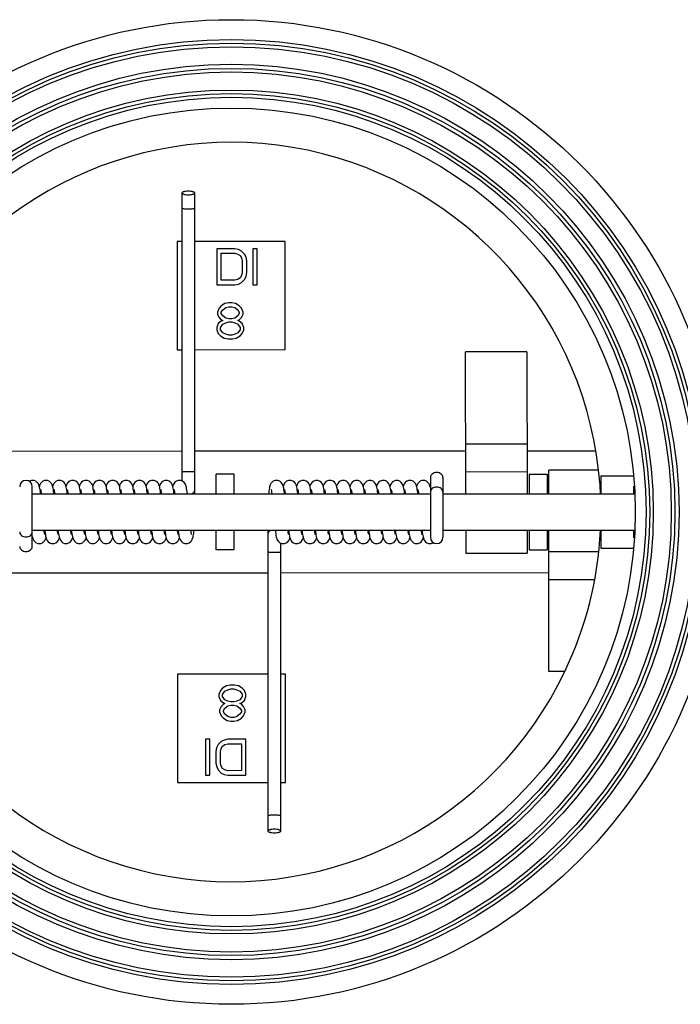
# Model space of a CAD drawing. Header units: millimetres. Extents: x -186 to 542, y -93 to 1081.
# Tile 4 of 6: x 116 to 299, y 99 to 372. Entities that reach past the tile are written whole.
import ezdxf

# ---------------------------------------------------------------- set-up
doc = ezdxf.new("R2010")
doc.units = ezdxf.units.MM
doc.header["$LTSCALE"] = 30.734
doc.layers.get('0').update_dxf_attribs({"linetype": 'CONTINUOUS'})
doc.layers.add('02___PRT_ALL_AXES', color=7, linetype='CONTINUOUS')

msp = doc.modelspace()

# ---------------------------------------------------------------- linework, layer by layer
at = {"color": 7, "linetype": 'Continuous'}
for p, q in [((160.64, 323.66), (160.64, 243.79)), ((164.14, 323.66), (164.14, 240.21)), ((159.27, 310.2), (159.29, 280.2)), ((160.64, 310.2), (159.27, 310.2)), ((189.27, 310.22), (164.14, 310.2)), ((189.29, 280.22), (189.27, 310.22)), ((170.27, 308.21), (170.28, 298.21)), ((175.27, 308.21), (170.27, 308.21)), ((171.53, 299.48), (171.52, 306.93)), ((171.52, 306.93), (175.27, 306.93)), ((176.31, 308), (175.27, 308.21)), ((175.27, 306.93), (176.1, 306.72)), ((176.1, 306.72), (176.73, 306.3)), ((177.14, 307.57), (176.31, 308)), ((176.73, 306.3), (177.15, 305.66)), ((177.98, 306.72), (177.14, 307.57)), ((178.4, 305.87), (177.98, 306.72)), ((178.61, 304.81), (178.4, 305.87)), ((180.27, 308.21), (180.28, 298.21)), ((181.52, 308.21), (180.27, 308.21)), ((181.53, 298.21), (181.52, 308.21)), ((177.15, 305.66), (177.36, 304.81)), ((177.36, 304.81), (177.36, 301.62)), ((178.61, 301.62), (178.61, 304.81)), ((177.15, 300.76), (176.73, 300.13)), ((177.36, 301.62), (177.15, 300.76)), ((177.98, 299.7), (178.4, 300.55)), ((178.4, 300.55), (178.61, 301.62)), ((170.28, 298.21), (175.28, 298.21)), ((175.28, 299.49), (171.53, 299.48)), ((176.11, 299.7), (175.28, 299.49)), ((175.28, 298.21), (176.32, 298.42)), ((176.73, 300.13), (176.11, 299.7)), ((176.32, 298.42), (177.15, 298.85)), ((177.15, 298.85), (177.98, 299.7)), ((180.28, 298.21), (181.53, 298.21)), ((171.53, 292.36), (170.91, 291.72)), ((172.57, 292.99), (171.53, 292.36)), ((173.61, 293.21), (172.57, 292.99)), ((172.78, 291.93), (173.62, 292.14)), ((174.45, 293.21), (173.61, 293.21)), ((173.62, 292.14), (174.45, 292.14)), ((175.49, 293), (174.45, 293.21)), ((174.45, 292.14), (175.28, 291.93)), ((176.53, 292.36), (175.49, 293)), ((177.16, 291.72), (176.53, 292.36)), ((170.91, 291.72), (170.49, 290.65)), ((170.49, 290.65), (170.49, 290.01)), ((170.49, 290.01), (170.91, 289.16)), ((171.53, 290.65), (171.95, 291.29)), ((171.53, 290.23), (171.53, 290.65)), ((171.95, 289.59), (171.53, 290.23)), ((171.95, 291.29), (172.78, 291.93)), ((172.78, 288.95), (171.95, 289.59)), ((175.28, 291.93), (176.12, 291.3)), ((176.12, 289.59), (175.28, 288.95)), ((176.12, 291.3), (176.53, 290.66)), ((176.53, 290.23), (176.12, 289.59)), ((176.53, 290.66), (176.53, 290.23)), ((177.57, 290.66), (177.16, 291.72)), ((177.16, 289.17), (177.58, 290.02)), ((177.58, 290.02), (177.57, 290.66)), ((170.7, 287.46), (170.29, 286.4)), ((171.53, 288.1), (170.7, 287.46)), ((170.91, 289.16), (171.53, 288.53)), ((171.33, 286.4), (171.95, 287.25)), ((171.53, 288.53), (171.95, 288.31)), ((171.95, 288.31), (171.53, 288.1)), ((171.95, 287.25), (172.79, 287.68)), ((173.62, 288.74), (172.78, 288.95)), ((172.79, 287.68), (173.62, 287.89)), ((174.45, 288.74), (173.62, 288.74)), ((173.62, 287.89), (174.45, 287.89)), ((175.28, 288.95), (174.45, 288.74)), ((174.45, 287.89), (175.29, 287.68)), ((175.29, 287.68), (176.12, 287.25)), ((176.12, 288.32), (176.53, 288.53)), ((176.53, 288.1), (176.12, 288.32)), ((176.12, 287.25), (176.74, 286.4)), ((176.53, 288.53), (177.16, 289.17)), ((177.37, 287.47), (176.53, 288.1)), ((177.79, 286.4), (177.37, 287.47)), ((170.29, 286.4), (170.29, 285.76)), ((170.29, 285.76), (170.7, 284.7)), ((170.7, 284.7), (171.33, 284.06)), ((171.33, 285.76), (171.33, 286.4)), ((171.95, 284.91), (171.33, 285.76)), ((171.33, 284.06), (172.37, 283.42)), ((172.79, 284.48), (171.95, 284.91)), ((173.62, 284.27), (172.79, 284.48)), ((174.45, 284.27), (173.62, 284.27)), ((175.29, 284.49), (174.45, 284.27)), ((176.12, 284.91), (175.29, 284.49)), ((175.71, 283.42), (176.75, 284.06)), ((176.75, 285.76), (176.12, 284.91)), ((176.74, 286.4), (176.75, 285.76)), ((176.75, 284.06), (177.37, 284.7)), ((177.37, 284.7), (177.79, 285.76)), ((177.79, 285.76), (177.79, 286.4)), ((172.37, 283.42), (173.41, 283.21)), ((173.41, 283.21), (174.66, 283.21)), ((174.66, 283.21), (175.71, 283.42)), ((159.29, 280.2), (160.64, 280.2)), ((164.14, 280.2), (189.29, 280.22)), ((239.32, 240.21), (239.29, 279.58)), ((256.29, 279.59), (256.32, 240.21)), ((239.31, 254.13), (256.31, 254.14)), ((239.32, 246.39), (256.32, 246.4)), ((262.32, 240.21), (262.32, 246.78)), ((229.51, 244.76), (229.51, 228.22)), ((233.01, 244.76), (233.01, 228.22)), ((119.14, 225.65), (119.14, 242.2)), ((218.34, 242.48), (218.31, 242.38)), ((229.43, 242.45), (229.41, 242.38)), ((229.51, 242.68), (229.43, 242.45)), ((229.51, 241.97), (229.47, 242.16)), ((119.14, 240.21), (229.51, 240.21)), ((233.01, 240.21), (286.21, 240.21)), ((119.14, 230.21), (229.51, 230.21)), ((184.51, 146.75), (184.51, 230.21)), ((233.01, 230.21), (286.21, 230.21)), ((239.33, 230.21), (239.33, 223.76)), ((256.33, 230.21), (256.33, 223.77)), ((262.36, 190.96), (262.33, 230.21)), ((119.14, 228.45), (119.18, 228.25)), ((119.14, 227.74), (119.22, 227.97)), ((119.22, 227.97), (119.24, 228.03)), ((130.31, 227.94), (130.34, 228.03)), ((188.01, 146.75), (188.01, 226.62)), ((276.23, 224.16), (262.33, 224.15)), ((275.09, 216.41), (262.34, 216.4)), ((184.51, 190.22), (159.36, 190.2)), ((159.36, 190.2), (159.38, 160.2)), ((189.36, 190.22), (188.01, 190.22)), ((189.38, 160.22), (189.36, 190.22)), ((171.28, 185.72), (170.86, 184.65)), ((171.9, 186.36), (171.28, 185.72)), ((172.95, 186.99), (171.9, 186.36)), ((172.53, 185.51), (173.36, 185.93)), ((173.99, 187.21), (172.95, 186.99)), ((173.36, 185.93), (174.2, 186.14)), ((175.24, 187.21), (173.99, 187.21)), ((174.2, 186.14), (175.03, 186.15)), ((175.03, 186.15), (175.86, 185.93)), ((176.28, 187), (175.24, 187.21)), ((175.86, 185.93), (176.7, 185.51)), ((177.32, 186.36), (176.28, 187)), ((177.95, 185.72), (177.32, 186.36)), ((178.36, 184.66), (177.95, 185.72)), ((170.86, 184.65), (170.87, 184.01)), ((170.87, 184.01), (171.28, 182.95)), ((171.28, 182.95), (172.12, 182.31)), ((171.91, 184.65), (172.53, 185.51)), ((171.91, 184.02), (171.91, 184.65)), ((172.53, 183.16), (171.91, 184.02)), ((173.37, 182.74), (172.53, 183.16)), ((176.7, 183.17), (175.87, 182.74)), ((176.7, 185.51), (177.32, 184.66)), ((177.32, 184.02), (176.7, 183.17)), ((177.12, 182.32), (177.95, 182.96)), ((177.32, 184.66), (177.32, 184.02)), ((177.95, 182.96), (178.37, 184.02)), ((178.37, 184.02), (178.36, 184.66)), ((171.49, 181.25), (171.08, 180.4)), ((171.08, 180.4), (171.08, 179.76)), ((172.12, 181.89), (171.49, 181.25)), ((172.12, 182.31), (172.53, 182.1)), ((172.53, 182.1), (172.12, 181.89)), ((172.12, 180.19), (172.53, 180.82)), ((172.12, 179.76), (172.12, 180.19)), ((172.53, 180.82), (173.37, 181.46)), ((174.2, 182.53), (173.37, 182.74)), ((173.37, 181.46), (174.2, 181.68)), ((175.03, 182.53), (174.2, 182.53)), ((174.2, 181.68), (175.03, 181.68)), ((175.87, 182.74), (175.03, 182.53)), ((175.03, 181.68), (175.87, 181.47)), ((175.87, 181.47), (176.7, 180.83)), ((176.7, 182.1), (177.12, 182.32)), ((177.12, 181.89), (176.7, 182.1)), ((176.7, 180.83), (177.12, 180.19)), ((177.74, 181.25), (177.12, 181.89)), ((177.12, 180.19), (177.12, 179.76)), ((178.16, 180.4), (177.74, 181.25)), ((178.16, 179.76), (178.16, 180.4)), ((171.08, 179.76), (171.49, 178.7)), ((171.49, 178.7), (172.12, 178.06)), ((172.54, 179.12), (172.12, 179.76)), ((172.12, 178.06), (173.16, 177.42)), ((173.37, 178.48), (172.54, 179.12)), ((174.2, 178.27), (173.37, 178.48)), ((175.04, 178.27), (174.2, 178.27)), ((175.87, 178.49), (175.04, 178.27)), ((176.7, 179.13), (175.87, 178.49)), ((176.08, 177.42), (177.12, 178.06)), ((177.12, 179.76), (176.7, 179.13)), ((177.12, 178.06), (177.74, 178.7)), ((177.74, 178.7), (178.16, 179.76)), ((173.16, 177.42), (174.2, 177.21)), ((174.2, 177.21), (175.04, 177.21)), ((175.04, 177.21), (176.08, 177.42)), ((168.37, 172.2), (167.12, 172.2)), ((167.12, 172.2), (167.13, 162.2)), ((168.38, 162.2), (168.37, 172.2)), ((172.33, 171.99), (171.5, 171.57)), ((173.37, 172.21), (172.33, 171.99)), ((178.37, 172.21), (173.37, 172.21)), ((178.38, 162.21), (178.37, 172.21)), ((170.25, 169.86), (170.04, 168.8)), ((170.67, 170.72), (170.25, 169.86)), ((171.5, 171.57), (170.67, 170.72)), ((171.29, 168.8), (171.5, 169.65)), ((171.5, 169.65), (171.92, 170.29)), ((171.92, 170.29), (172.54, 170.72)), ((172.54, 170.72), (173.38, 170.93)), ((173.38, 170.93), (177.13, 170.93)), ((177.13, 170.93), (177.13, 163.49)), ((170.04, 168.8), (170.05, 165.61)), ((171.3, 165.61), (171.29, 168.8)), ((170.05, 165.61), (170.26, 164.55)), ((170.26, 164.55), (170.67, 163.7)), ((171.5, 164.76), (171.3, 165.61)), ((171.92, 164.12), (171.5, 164.76)), ((172.55, 163.7), (171.92, 164.12)), ((167.13, 162.2), (168.38, 162.2)), ((170.67, 163.7), (171.51, 162.84)), ((171.51, 162.84), (172.34, 162.42)), ((172.34, 162.42), (173.38, 162.21)), ((173.38, 163.48), (172.55, 163.7)), ((177.13, 163.49), (173.38, 163.48)), ((173.38, 162.21), (178.38, 162.21)), ((159.38, 160.2), (184.51, 160.22)), ((188.01, 160.22), (189.38, 160.22))]:
    msp.add_line(p, q, dxfattribs=at)
for points in [[(119.24, 243.96), (118.88, 243.92), (118.38, 243.74), (118.32, 243.69)], [(121.3, 241.36), (121.23, 241.76), (121.16, 242.11), (121.08, 242.41), (120.98, 242.71), (120.81, 243.05), (120.53, 243.41), (120.13, 243.72), (119.62, 243.92), (119.24, 243.96)], [(122.94, 243.96), (122.56, 243.92), (122.06, 243.73), (121.67, 243.43), (121.39, 243.09), (121.22, 242.76), (121.11, 242.45), (121.09, 242.38)], [(125.06, 240.97), (124.99, 241.42), (124.93, 241.8), (124.85, 242.14), (124.77, 242.45), (124.66, 242.75), (124.49, 243.08), (124.21, 243.43), (123.82, 243.73), (123.33, 243.91), (122.94, 243.96)], [(126.64, 243.96), (126.26, 243.92), (125.76, 243.73), (125.36, 243.42), (125.08, 243.07), (124.91, 242.74), (124.81, 242.46), (124.79, 242.38)], [(128.71, 241.32), (128.64, 241.75), (128.56, 242.11), (128.48, 242.43), (128.37, 242.73), (128.2, 243.07), (127.93, 243.41), (127.54, 243.72), (127.04, 243.91), (126.64, 243.96)], [(130.34, 243.96), (130, 243.92), (129.5, 243.75), (129.08, 243.45), (128.79, 243.08), (128.61, 242.73), (128.5, 242.41), (128.49, 242.39)], [(132.41, 241.28), (132.35, 241.69), (132.27, 242.05), (132.2, 242.37), (132.09, 242.68), (131.92, 243.03), (131.63, 243.41), (131.21, 243.73), (130.7, 243.92), (130.34, 243.96)], [(134.04, 243.96), (133.69, 243.92), (133.19, 243.75), (132.79, 243.45), (132.49, 243.08), (132.31, 242.73), (132.19, 242.4), (132.19, 242.39)], [(136.12, 241.2), (136.05, 241.65), (135.98, 242.04), (135.89, 242.38), (135.79, 242.7), (135.61, 243.05), (135.32, 243.42), (134.91, 243.73), (134.4, 243.92), (134.04, 243.96)], [(137.74, 243.96), (137.36, 243.92), (136.87, 243.73), (136.48, 243.44), (136.19, 243.09), (136.01, 242.73), (135.89, 242.4), (135.89, 242.39)], [(139.82, 241.24), (139.75, 241.68), (139.68, 242.05), (139.6, 242.37), (139.49, 242.68), (139.33, 243.03), (139.04, 243.41), (138.62, 243.73), (138.1, 243.92), (137.74, 243.96)], [(141.44, 243.96), (141.09, 243.92), (140.6, 243.75), (140.19, 243.45), (139.89, 243.09), (139.71, 242.74), (139.6, 242.41), (139.59, 242.39)], [(143.51, 241.3), (143.44, 241.72), (143.37, 242.08), (143.29, 242.4), (143.18, 242.7), (143.01, 243.05), (142.72, 243.42), (142.3, 243.74), (141.8, 243.92), (141.44, 243.96)], [(145.14, 243.96), (144.8, 243.93), (144.3, 243.75), (143.88, 243.44), (143.58, 243.07), (143.41, 242.73), (143.3, 242.42), (143.29, 242.39)], [(147.21, 241.3), (147.14, 241.71), (147.07, 242.07), (146.99, 242.38), (146.89, 242.69), (146.72, 243.04), (146.43, 243.42), (146.01, 243.73), (145.5, 243.92), (145.14, 243.96)], [(148.84, 243.96), (148.5, 243.92), (147.99, 243.74), (147.57, 243.43), (147.27, 243.06), (147.1, 242.71), (147, 242.41), (146.99, 242.39)], [(150.93, 241.14), (150.86, 241.62), (150.78, 242.02), (150.7, 242.37), (150.59, 242.69), (150.42, 243.04), (150.12, 243.42), (149.71, 243.73), (149.21, 243.92), (148.84, 243.96)], [(152.54, 243.96), (152.16, 243.92), (151.67, 243.73), (151.28, 243.44), (150.99, 243.08), (150.81, 242.73), (150.69, 242.4), (150.69, 242.39)], [(154.66, 240.95), (154.59, 241.4), (154.53, 241.79), (154.46, 242.13), (154.37, 242.45), (154.26, 242.75), (154.09, 243.08), (153.82, 243.43), (153.43, 243.72), (152.94, 243.91), (152.54, 243.96)], [(156.24, 243.96), (155.9, 243.92), (155.39, 243.74), (154.97, 243.43), (154.67, 243.06), (154.5, 242.71), (154.4, 242.41), (154.39, 242.38)], [(158.35, 241), (158.29, 241.45), (158.22, 241.83), (158.15, 242.16), (158.07, 242.46), (157.96, 242.75), (157.79, 243.08), (157.51, 243.43), (157.11, 243.73), (156.61, 243.92), (156.24, 243.96)], [(159.94, 243.96), (159.59, 243.92), (159.09, 243.74), (158.67, 243.44), (158.38, 243.06), (158.2, 242.71), (158.09, 242.39), (158.09, 242.39)], [(160.83, 243.72), (160.32, 243.92), (159.94, 243.96)], [(162.15, 240.21), (162.09, 240.73), (162.02, 241.26), (161.94, 241.7), (161.87, 242.07), (161.79, 242.4), (161.68, 242.71), (161.51, 243.05), (161.23, 243.41), (160.83, 243.72)], [(186.86, 243.96), (186.47, 243.92), (185.97, 243.72), (185.58, 243.42), (185.31, 243.08), (185.14, 242.75), (185.03, 242.46), (184.95, 242.17), (184.89, 241.85), (184.82, 241.48), (184.76, 241.06), (184.69, 240.58), (184.65, 240.21)], [(188.91, 241.41), (188.85, 241.79), (188.78, 242.13), (188.7, 242.43), (188.6, 242.73), (188.43, 243.06), (188.14, 243.42), (187.73, 243.74), (187.22, 243.92), (186.86, 243.96)], [(190.56, 243.96), (190.17, 243.91), (189.67, 243.72), (189.28, 243.42), (189.01, 243.08), (188.84, 242.75), (188.73, 242.46), (188.71, 242.38)], [(192.62, 241.36), (192.55, 241.77), (192.48, 242.11), (192.4, 242.42), (192.29, 242.73), (192.12, 243.07), (191.82, 243.44), (191.4, 243.75), (190.9, 243.93), (190.56, 243.96)], [(194.26, 243.96), (193.86, 243.91), (193.37, 243.72), (192.98, 243.42), (192.71, 243.08), (192.54, 242.75), (192.43, 242.45), (192.41, 242.38)], [(196.32, 241.37), (196.25, 241.77), (196.18, 242.12), (196.1, 242.42), (196, 242.73), (195.82, 243.07), (195.52, 243.44), (195.1, 243.75), (194.6, 243.93), (194.26, 243.96)], [(197.96, 243.96), (197.64, 243.93), (197.16, 243.77), (196.75, 243.49), (196.45, 243.14), (196.26, 242.8), (196.15, 242.51), (196.11, 242.38)], [(200.03, 241.28), (199.96, 241.72), (199.89, 242.09), (199.8, 242.42), (199.69, 242.73), (199.52, 243.08), (199.22, 243.44), (198.8, 243.75), (198.3, 243.92), (197.96, 243.96)], [(201.66, 243.96), (201.31, 243.92), (200.81, 243.74), (200.39, 243.43), (200.1, 243.06), (199.92, 242.72), (199.82, 242.41), (199.81, 242.39)], [(203.72, 241.38), (203.65, 241.78), (203.58, 242.12), (203.5, 242.43), (203.39, 242.74), (203.21, 243.09), (202.92, 243.44), (202.52, 243.74), (202.02, 243.92), (201.66, 243.96)], [(205.36, 243.96), (204.99, 243.92), (204.5, 243.74), (204.1, 243.45), (203.82, 243.09), (203.63, 242.75), (203.52, 242.41), (203.51, 242.38)], [(207.43, 241.28), (207.36, 241.7), (207.29, 242.06), (207.21, 242.38), (207.11, 242.69), (206.94, 243.04), (206.65, 243.42), (206.22, 243.74), (205.71, 243.92), (205.36, 243.96)], [(209.06, 243.96), (208.72, 243.93), (208.23, 243.76), (207.82, 243.46), (207.52, 243.11), (207.34, 242.76), (207.23, 242.46), (207.21, 242.39)], [(211.13, 241.3), (211.06, 241.71), (210.99, 242.06), (210.91, 242.38), (210.81, 242.69), (210.64, 243.04), (210.35, 243.42), (209.92, 243.74), (209.41, 243.92), (209.06, 243.96)], [(212.76, 243.96), (212.41, 243.92), (211.9, 243.74), (211.49, 243.43), (211.19, 243.06), (211.02, 242.71), (210.92, 242.41), (210.91, 242.39)], [(214.82, 241.34), (214.76, 241.74), (214.69, 242.08), (214.61, 242.39), (214.51, 242.7), (214.34, 243.05), (214.04, 243.42), (213.62, 243.74), (213.11, 243.92), (212.76, 243.96)], [(216.46, 243.96), (216.11, 243.92), (215.6, 243.74), (215.18, 243.42), (214.89, 243.04), (214.72, 242.7), (214.61, 242.4), (214.61, 242.39)], [(218.31, 242.38), (218.21, 242.69), (218.04, 243.04), (217.75, 243.42), (217.33, 243.74), (216.81, 243.92), (216.46, 243.96)], [(220.16, 243.96), (219.86, 243.93), (219.4, 243.79), (219, 243.54), (218.71, 243.22), (218.51, 242.91), (218.39, 242.63), (218.33, 242.47)], [(222.23, 241.31), (222.16, 241.73), (222.09, 242.09), (222, 242.42), (221.9, 242.72), (221.73, 243.06), (221.45, 243.42), (221.04, 243.73), (220.54, 243.92), (220.16, 243.96)], [(223.86, 243.96), (223.46, 243.91), (222.96, 243.72), (222.57, 243.41), (222.3, 243.07), (222.13, 242.74), (222.02, 242.43), (222.01, 242.39)], [(225.96, 241.12), (225.9, 241.52), (225.83, 241.86), (225.77, 242.17), (225.69, 242.45), (225.59, 242.75), (225.42, 243.08), (225.13, 243.43), (224.72, 243.74), (224.22, 243.92), (223.86, 243.96)], [(227.56, 243.96), (227.18, 243.92), (226.68, 243.73), (226.29, 243.43), (226.01, 243.09), (225.84, 242.76), (225.74, 242.47), (225.71, 242.38)], [(229.47, 242.16), (229.39, 242.46), (229.28, 242.76), (229.11, 243.08), (228.83, 243.43), (228.44, 243.73), (227.94, 243.92), (227.56, 243.96)], [(121.45, 240.21), (121.44, 240.33), (121.37, 240.88), (121.3, 241.36)], [(121.44, 241.42), (121.44, 241.42), (121.44, 241.41), (121.47, 241.32), (121.5, 241.15), (121.54, 240.93), (121.58, 240.65), (121.63, 240.32), (121.64, 240.21)], [(125.15, 240.21), (125.12, 240.45), (125.06, 240.97)], [(125.14, 241.43), (125.14, 241.42), (125.16, 241.34), (125.19, 241.19), (125.23, 240.98), (125.27, 240.7), (125.32, 240.36), (125.34, 240.21)], [(128.85, 240.21), (128.85, 240.23), (128.78, 240.82), (128.71, 241.32)], [(128.84, 241.42), (128.84, 241.43), (128.84, 241.4), (128.87, 241.3), (128.9, 241.13), (128.94, 240.89), (128.99, 240.61), (129.03, 240.27), (129.04, 240.21)], [(132.55, 240.21), (132.54, 240.29), (132.48, 240.81), (132.41, 241.28)], [(132.54, 241.42), (132.54, 241.43), (132.54, 241.4), (132.57, 241.31), (132.6, 241.14), (132.64, 240.91), (132.68, 240.63), (132.73, 240.3), (132.74, 240.21)], [(136.25, 240.21), (136.2, 240.67), (136.12, 241.2)], [(136.24, 241.42), (136.24, 241.43), (136.24, 241.4), (136.27, 241.3), (136.3, 241.13), (136.34, 240.9), (136.39, 240.61), (136.43, 240.28), (136.44, 240.21)], [(139.95, 240.21), (139.89, 240.73), (139.82, 241.24)], [(139.94, 241.42), (139.94, 241.43), (139.94, 241.4), (139.97, 241.3), (140, 241.13), (140.04, 240.9), (140.09, 240.61), (140.13, 240.27), (140.14, 240.21)], [(143.65, 240.21), (143.65, 240.23), (143.58, 240.8), (143.51, 241.3)], [(143.64, 241.42), (143.64, 241.43), (143.64, 241.41), (143.67, 241.32), (143.7, 241.17), (143.73, 240.96), (143.77, 240.7), (143.82, 240.39), (143.84, 240.21)], [(147.35, 240.21), (147.35, 240.25), (147.28, 240.81), (147.21, 241.3)], [(147.34, 241.42), (147.34, 241.42), (147.34, 241.41), (147.37, 241.31), (147.4, 241.13), (147.45, 240.89), (147.49, 240.58), (147.54, 240.22), (147.54, 240.21)], [(151.05, 240.21), (151.01, 240.59), (150.93, 241.14)], [(151.04, 241.42), (151.04, 241.42), (151.04, 241.41), (151.06, 241.32), (151.1, 241.17), (151.13, 240.95), (151.18, 240.69), (151.22, 240.37), (151.24, 240.21)], [(154.75, 240.21), (154.73, 240.44), (154.66, 240.95)], [(154.74, 241.42), (154.74, 241.42), (154.74, 241.41), (154.77, 241.31), (154.8, 241.13), (154.85, 240.88), (154.89, 240.58), (154.94, 240.21), (154.94, 240.21)], [(158.45, 240.21), (158.42, 240.48), (158.35, 241)], [(158.44, 241.42), (158.44, 241.43), (158.44, 241.4), (158.47, 241.3), (158.5, 241.13), (158.54, 240.9), (158.59, 240.62), (158.63, 240.27), (158.64, 240.21)], [(185.36, 241.43), (185.36, 241.42), (185.38, 241.34), (185.42, 241.18), (185.46, 240.94), (185.5, 240.64), (185.55, 240.27), (185.56, 240.21)], [(189.07, 240.21), (189.05, 240.43), (188.98, 240.95), (188.91, 241.41)], [(189.06, 241.43), (189.06, 241.43), (189.07, 241.36), (189.1, 241.23), (189.14, 241.04), (189.18, 240.79), (189.22, 240.49), (189.26, 240.21)], [(192.77, 240.21), (192.76, 240.33), (192.69, 240.88), (192.62, 241.36)], [(192.76, 241.41), (192.76, 241.42), (192.76, 241.41), (192.78, 241.32), (192.82, 241.16), (192.86, 240.94), (192.9, 240.66), (192.95, 240.32), (192.96, 240.21)], [(196.47, 240.21), (196.46, 240.36), (196.39, 240.9), (196.32, 241.37)], [(196.46, 241.42), (196.46, 241.43), (196.46, 241.4), (196.49, 241.3), (196.52, 241.13), (196.56, 240.9), (196.61, 240.61), (196.65, 240.27), (196.66, 240.21)], [(200.17, 240.21), (200.1, 240.77), (200.03, 241.28)], [(200.16, 241.42), (200.16, 241.42), (200.16, 241.41), (200.19, 241.32), (200.22, 241.16), (200.26, 240.94), (200.3, 240.67), (200.34, 240.34), (200.36, 240.21)], [(203.87, 240.21), (203.85, 240.41), (203.78, 240.92), (203.72, 241.38)], [(203.86, 241.42), (203.86, 241.42), (203.86, 241.41), (203.89, 241.32), (203.92, 241.16), (203.96, 240.95), (204, 240.68), (204.04, 240.36), (204.06, 240.21)], [(207.57, 240.21), (207.5, 240.77), (207.43, 241.28)], [(207.56, 241.42), (207.56, 241.43), (207.56, 241.4), (207.59, 241.3), (207.62, 241.14), (207.66, 240.91), (207.71, 240.62), (207.75, 240.28), (207.76, 240.21)], [(211.27, 240.21), (211.26, 240.31), (211.2, 240.83), (211.13, 241.3)], [(211.26, 241.42), (211.26, 241.42), (211.26, 241.41), (211.29, 241.31), (211.32, 241.15), (211.36, 240.93), (211.4, 240.66), (211.45, 240.33), (211.46, 240.21)], [(214.97, 240.21), (214.95, 240.38), (214.89, 240.89), (214.82, 241.34)], [(214.96, 241.42), (214.96, 241.43), (214.96, 241.41), (214.99, 241.32), (215.02, 241.16), (215.06, 240.95), (215.1, 240.68), (215.14, 240.37), (215.16, 240.21)], [(218.54, 241.26), (218.47, 241.69), (218.39, 242.06), (218.31, 242.38)], [(218.67, 240.21), (218.61, 240.75), (218.54, 241.26)], [(218.66, 241.43), (218.66, 241.42), (218.68, 241.35), (218.71, 241.2), (218.75, 240.99), (218.79, 240.72), (218.84, 240.39), (218.86, 240.21)], [(222.37, 240.21), (222.3, 240.8), (222.23, 241.31)], [(222.36, 241.42), (222.36, 241.42), (222.38, 241.34), (222.41, 241.19), (222.45, 240.98), (222.49, 240.71), (222.54, 240.38), (222.56, 240.21)], [(226.07, 240.21), (226.02, 240.66), (225.96, 241.12)], [(226.06, 241.43), (226.06, 241.42), (226.08, 241.35), (226.11, 241.2), (226.15, 240.99), (226.19, 240.72), (226.24, 240.4), (226.26, 240.21)], [(122.59, 228.99), (122.59, 229), (122.57, 229.07), (122.54, 229.22), (122.5, 229.43), (122.46, 229.69), (122.42, 230.01), (122.39, 230.21)], [(122.58, 230.21), (122.63, 229.76), (122.69, 229.3)], [(126.29, 228.99), (126.29, 229), (126.27, 229.08), (126.24, 229.22), (126.2, 229.43), (126.16, 229.71), (126.11, 230.03), (126.09, 230.21)], [(126.28, 230.21), (126.35, 229.62), (126.42, 229.11)], [(129.99, 228.99), (129.99, 229), (129.97, 229.07), (129.94, 229.22), (129.9, 229.43), (129.86, 229.7), (129.81, 230.03), (129.79, 230.21)], [(129.98, 230.21), (130.04, 229.67), (130.12, 229.16)], [(133.69, 229), (133.69, 228.99), (133.69, 229.01), (133.67, 229.1), (133.63, 229.26), (133.6, 229.47), (133.55, 229.73), (133.51, 230.04), (133.49, 230.21)], [(133.68, 230.21), (133.7, 230.04), (133.76, 229.53), (133.83, 229.07)], [(137.39, 229), (137.39, 228.99), (137.39, 229.01), (137.36, 229.1), (137.33, 229.27), (137.29, 229.49), (137.25, 229.76), (137.21, 230.09), (137.19, 230.21)], [(137.38, 230.21), (137.39, 230.11), (137.46, 229.58), (137.52, 229.12)], [(141.09, 229), (141.09, 228.99), (141.09, 229.01), (141.06, 229.11), (141.03, 229.28), (140.99, 229.51), (140.95, 229.8), (140.9, 230.14), (140.89, 230.21)], [(141.08, 230.21), (141.15, 229.64), (141.22, 229.14)], [(144.79, 229), (144.79, 228.99), (144.79, 229.01), (144.77, 229.1), (144.73, 229.26), (144.7, 229.47), (144.65, 229.74), (144.61, 230.05), (144.59, 230.21)], [(144.78, 230.21), (144.8, 230.01), (144.87, 229.5), (144.93, 229.04)], [(148.49, 229), (148.49, 228.99), (148.49, 229.01), (148.47, 229.1), (148.43, 229.26), (148.39, 229.48), (148.35, 229.75), (148.31, 230.08), (148.29, 230.21)], [(148.48, 230.21), (148.55, 229.64), (148.62, 229.13)], [(152.19, 229), (152.19, 228.99), (152.19, 229.01), (152.16, 229.11), (152.13, 229.28), (152.09, 229.52), (152.04, 229.8), (152, 230.14), (151.99, 230.21)], [(152.18, 230.21), (152.2, 230.06), (152.26, 229.51), (152.33, 229.04)], [(155.89, 229.01), (155.89, 229), (155.89, 229), (155.87, 229.09), (155.83, 229.25), (155.79, 229.48), (155.75, 229.76), (155.7, 230.1), (155.69, 230.21)], [(155.88, 230.21), (155.89, 230.08), (155.96, 229.53), (156.03, 229.06)], [(159.59, 228.99), (159.59, 228.99), (159.58, 229.05), (159.55, 229.19), (159.51, 229.38), (159.47, 229.63), (159.43, 229.92), (159.39, 230.21)], [(159.58, 230.21), (159.61, 229.98), (159.67, 229.46), (159.74, 229.01)], [(161.79, 226.46), (162.18, 226.5), (162.68, 226.69), (163.07, 226.99), (163.35, 227.34), (163.51, 227.66), (163.62, 227.95), (163.7, 228.24), (163.77, 228.56), (163.83, 228.93), (163.89, 229.35), (163.96, 229.84), (164, 230.21)], [(163.29, 228.99), (163.29, 229), (163.27, 229.08), (163.24, 229.24), (163.19, 229.48), (163.15, 229.78), (163.1, 230.14), (163.09, 230.21)], [(186.5, 230.21), (186.56, 229.69), (186.64, 229.16), (186.71, 228.72), (186.78, 228.35), (186.86, 228.02), (186.97, 227.71), (187.14, 227.37), (187.42, 227.01), (187.82, 226.69)], [(190.21, 228.99), (190.21, 228.99), (190.21, 229.01), (190.18, 229.11), (190.15, 229.28), (190.11, 229.51), (190.07, 229.8), (190.02, 230.14), (190.01, 230.21)], [(190.2, 230.21), (190.23, 229.94), (190.3, 229.42)], [(190.3, 229.42), (190.36, 228.97), (190.43, 228.58), (190.5, 228.25), (190.58, 227.96), (190.69, 227.67), (190.86, 227.34), (191.14, 226.98), (191.54, 226.68), (192.04, 226.5), (192.41, 226.46)], [(193.91, 229), (193.91, 228.99), (193.91, 229.01), (193.88, 229.11), (193.85, 229.29), (193.81, 229.53), (193.76, 229.84), (193.71, 230.2), (193.71, 230.21)], [(193.9, 230.21), (193.93, 229.98), (193.99, 229.46)], [(193.99, 229.46), (194.06, 229.01), (194.12, 228.62), (194.2, 228.28), (194.28, 227.97), (194.39, 227.66), (194.56, 227.33), (194.83, 226.99), (195.22, 226.7), (195.71, 226.5), (196.11, 226.46)], [(197.61, 229), (197.61, 228.99), (197.61, 229.01), (197.59, 229.09), (197.56, 229.25), (197.52, 229.46), (197.48, 229.73), (197.43, 230.04), (197.41, 230.21)], [(197.6, 230.21), (197.64, 229.83), (197.72, 229.28)], [(201.31, 229), (201.31, 228.99), (201.31, 229.01), (201.28, 229.11), (201.25, 229.29), (201.21, 229.53), (201.16, 229.83), (201.11, 230.19), (201.11, 230.21)], [(201.3, 230.21), (201.3, 230.17), (201.37, 229.6), (201.44, 229.12)], [(205.01, 229), (205.01, 228.99), (205.01, 229.01), (204.99, 229.1), (204.95, 229.25), (204.92, 229.46), (204.88, 229.72), (204.83, 230.03), (204.81, 230.21)], [(205, 230.21), (205, 230.19), (205.07, 229.61), (205.14, 229.11)], [(208.71, 228.99), (208.71, 228.99), (208.71, 229.02), (208.68, 229.12), (208.65, 229.29), (208.61, 229.52), (208.56, 229.81), (208.52, 230.15), (208.51, 230.21)], [(208.7, 230.21), (208.76, 229.69), (208.83, 229.17)], [(212.41, 228.99), (212.41, 228.99), (212.41, 229.02), (212.38, 229.12), (212.35, 229.29), (212.31, 229.52), (212.27, 229.8), (212.22, 230.13), (212.21, 230.21)], [(212.4, 230.21), (212.45, 229.75), (212.53, 229.22)], [(216.11, 229), (216.11, 228.99), (216.11, 229.01), (216.08, 229.11), (216.05, 229.28), (216.01, 229.5), (215.97, 229.78), (215.92, 230.11), (215.91, 230.21)], [(216.1, 230.21), (216.11, 230.13), (216.17, 229.61), (216.24, 229.14)], [(219.81, 228.99), (219.81, 228.99), (219.81, 229.02), (219.78, 229.12), (219.75, 229.29), (219.71, 229.52), (219.66, 229.81), (219.62, 230.15), (219.61, 230.21)], [(219.8, 230.21), (219.8, 230.19), (219.87, 229.6), (219.95, 229.09)], [(223.51, 228.99), (223.51, 229), (223.49, 229.07), (223.46, 229.22), (223.42, 229.44), (223.38, 229.72), (223.33, 230.06), (223.31, 230.21)], [(223.5, 230.21), (223.53, 229.97), (223.59, 229.44)], [(223.59, 229.44), (223.66, 229), (223.73, 228.62), (223.8, 228.28), (223.88, 227.97), (223.99, 227.67), (224.16, 227.33), (224.44, 226.99), (224.83, 226.69), (225.32, 226.5), (225.71, 226.46)], [(227.21, 229), (227.21, 228.99), (227.21, 229.01), (227.19, 229.1), (227.15, 229.26), (227.11, 229.49), (227.07, 229.77), (227.02, 230.1), (227.01, 230.21)], [(227.2, 230.21), (227.21, 230.09), (227.28, 229.53), (227.35, 229.06)], [(119.18, 228.25), (119.26, 227.95), (119.37, 227.66), (119.54, 227.33), (119.82, 226.99), (120.21, 226.69), (120.71, 226.5), (121.09, 226.46)], [(121.09, 226.46), (121.48, 226.5), (121.97, 226.69), (122.36, 226.99), (122.64, 227.33), (122.81, 227.65), (122.92, 227.94), (122.94, 228.03)], [(122.69, 229.3), (122.76, 228.9), (122.82, 228.55), (122.88, 228.25), (122.96, 227.96), (123.06, 227.67), (123.24, 227.34), (123.52, 226.98), (123.93, 226.68), (124.44, 226.49), (124.79, 226.46)], [(124.79, 226.46), (125.19, 226.51), (125.69, 226.7), (126.08, 227), (126.35, 227.35), (126.52, 227.68), (126.63, 227.98), (126.64, 228.03)], [(126.42, 229.11), (126.49, 228.69), (126.57, 228.32), (126.65, 228), (126.75, 227.69), (126.93, 227.36), (127.21, 227), (127.61, 226.69), (128.11, 226.5), (128.49, 226.46)], [(128.49, 226.46), (128.79, 226.49), (129.26, 226.63), (129.65, 226.88), (129.94, 227.19), (130.14, 227.51), (130.26, 227.78), (130.32, 227.95)], [(130.12, 229.16), (130.19, 228.72), (130.26, 228.36), (130.34, 228.04)], [(130.34, 228.04), (130.44, 227.73), (130.61, 227.38), (130.9, 227), (131.33, 226.68), (131.84, 226.49), (132.19, 226.46)], [(132.19, 226.46), (132.54, 226.49), (133.05, 226.68), (133.47, 226.99), (133.77, 227.37), (133.94, 227.72), (134.04, 228.02), (134.04, 228.03)], [(133.83, 229.07), (133.89, 228.68), (133.96, 228.33), (134.04, 228.02), (134.15, 227.72), (134.32, 227.37), (134.61, 226.99), (135.03, 226.68), (135.54, 226.49), (135.89, 226.46)], [(135.89, 226.46), (136.24, 226.49), (136.75, 226.68), (137.16, 226.99), (137.46, 227.36), (137.63, 227.71), (137.74, 228.01), (137.74, 228.03)], [(137.52, 229.12), (137.59, 228.71), (137.66, 228.35), (137.74, 228.04), (137.84, 227.73), (138.01, 227.38), (138.3, 227), (138.73, 226.68), (139.24, 226.49), (139.59, 226.46)], [(139.59, 226.46), (139.93, 226.49), (140.42, 226.66), (140.83, 226.95), (141.13, 227.31), (141.31, 227.65), (141.42, 227.95), (141.44, 228.03)], [(141.22, 229.14), (141.29, 228.72), (141.36, 228.35), (141.44, 228.04), (141.54, 227.73), (141.71, 227.38), (142, 227), (142.43, 226.68), (142.94, 226.49), (143.29, 226.46)], [(143.29, 226.46), (143.67, 226.5), (144.15, 226.68), (144.55, 226.97), (144.84, 227.32), (145.02, 227.67), (145.13, 228), (145.14, 228.03)], [(144.93, 229.04), (145, 228.64), (145.07, 228.29), (145.15, 227.98), (145.26, 227.67), (145.44, 227.33), (145.73, 226.98), (146.13, 226.68), (146.63, 226.5), (146.99, 226.46)], [(146.99, 226.46), (147.34, 226.49), (147.84, 226.67), (148.26, 226.98), (148.56, 227.36), (148.73, 227.7), (148.83, 228), (148.84, 228.03)], [(148.62, 229.13), (148.69, 228.7), (148.76, 228.33), (148.85, 228), (148.96, 227.69), (149.13, 227.34), (149.43, 226.97), (149.85, 226.67), (150.35, 226.49), (150.69, 226.46)], [(150.69, 226.46), (151.01, 226.49), (151.49, 226.65), (151.9, 226.93), (152.2, 227.28), (152.39, 227.62), (152.5, 227.91), (152.54, 228.03)], [(152.33, 229.04), (152.4, 228.64), (152.47, 228.3), (152.55, 227.99), (152.66, 227.69), (152.83, 227.35), (153.13, 226.97), (153.55, 226.67), (154.05, 226.49), (154.39, 226.46)], [(154.39, 226.46), (154.79, 226.5), (155.28, 226.7), (155.67, 226.99), (155.94, 227.34), (156.12, 227.67), (156.22, 227.97), (156.24, 228.03)], [(156.03, 229.06), (156.1, 228.65), (156.17, 228.3), (156.25, 227.99), (156.36, 227.69), (156.53, 227.34), (156.83, 226.97), (157.25, 226.67), (157.75, 226.49), (158.09, 226.46)], [(158.09, 226.46), (158.48, 226.5), (158.98, 226.69), (159.37, 226.99), (159.65, 227.34), (159.81, 227.67), (159.92, 227.96), (159.94, 228.03)], [(159.74, 229.01), (159.8, 228.62), (159.87, 228.29), (159.95, 227.99), (160.06, 227.69), (160.23, 227.36), (160.51, 226.99), (160.92, 226.68), (161.43, 226.5), (161.79, 226.46)], [(187.82, 226.69), (188.33, 226.5), (188.71, 226.46)], [(188.71, 226.46), (189.06, 226.49), (189.56, 226.68), (189.98, 226.98), (190.27, 227.35), (190.45, 227.7), (190.56, 228.03), (190.56, 228.03)], [(192.41, 226.46), (192.75, 226.49), (193.26, 226.67), (193.68, 226.98), (193.98, 227.36), (194.15, 227.71), (194.26, 228.01), (194.26, 228.03)], [(196.11, 226.46), (196.49, 226.5), (196.98, 226.68), (197.37, 226.98), (197.66, 227.33), (197.84, 227.69), (197.96, 228.01), (197.96, 228.03)], [(197.72, 229.28), (197.79, 228.8), (197.87, 228.4), (197.95, 228.05), (198.06, 227.73), (198.23, 227.37), (198.53, 227), (198.94, 226.69), (199.44, 226.5), (199.81, 226.46)], [(199.81, 226.46), (200.15, 226.49), (200.66, 226.67), (201.08, 226.98), (201.38, 227.36), (201.55, 227.7), (201.66, 228.01), (201.66, 228.03)], [(201.44, 229.12), (201.51, 228.7), (201.58, 228.35), (201.66, 228.03), (201.76, 227.73), (201.93, 227.38), (202.22, 227), (202.64, 226.68), (203.15, 226.5), (203.51, 226.46)], [(203.51, 226.46), (203.85, 226.49), (204.35, 226.67), (204.77, 226.97), (205.07, 227.34), (205.24, 227.69), (205.35, 227.99), (205.36, 228.03)], [(205.14, 229.11), (205.21, 228.69), (205.28, 228.34), (205.36, 228.02), (205.47, 227.71), (205.64, 227.37), (205.93, 226.99), (206.35, 226.68), (206.86, 226.49), (207.21, 226.46)], [(207.21, 226.46), (207.56, 226.49), (208.05, 226.67), (208.46, 226.96), (208.76, 227.33), (208.94, 227.68), (209.05, 228), (209.06, 228.03)], [(208.83, 229.17), (208.9, 228.74), (208.98, 228.37), (209.06, 228.05), (209.16, 227.74), (209.32, 227.39), (209.62, 227.01), (210.04, 226.69), (210.55, 226.5), (210.91, 226.46)], [(210.91, 226.46), (211.29, 226.5), (211.78, 226.68), (212.17, 226.98), (212.46, 227.33), (212.64, 227.68), (212.76, 228.02), (212.76, 228.03)], [(212.53, 229.22), (212.6, 228.76), (212.67, 228.37), (212.76, 228.04), (212.87, 227.72), (213.04, 227.37), (213.33, 226.99), (213.74, 226.68), (214.25, 226.5), (214.61, 226.46)], [(214.61, 226.46), (214.96, 226.49), (215.46, 226.67), (215.87, 226.97), (216.16, 227.33), (216.34, 227.69), (216.46, 228.02), (216.46, 228.03)], [(216.24, 229.14), (216.31, 228.72), (216.38, 228.36), (216.46, 228.04), (216.56, 227.73), (216.73, 227.39), (217.02, 227), (217.44, 226.69), (217.95, 226.5), (218.31, 226.46)], [(218.31, 226.46), (218.66, 226.49), (219.15, 226.67), (219.57, 226.97), (219.86, 227.34), (220.04, 227.69), (220.15, 228), (220.16, 228.03)], [(219.95, 229.09), (220.02, 228.67), (220.09, 228.31), (220.17, 227.99), (220.28, 227.68), (220.45, 227.35), (220.72, 227), (221.11, 226.7), (221.61, 226.51), (222.01, 226.46)], [(222.01, 226.46), (222.39, 226.5), (222.89, 226.69), (223.29, 226.99), (223.57, 227.35), (223.74, 227.67), (223.84, 227.96), (223.86, 228.03)], [(225.71, 226.46), (226.1, 226.5), (226.59, 226.69), (226.98, 226.98), (227.26, 227.33), (227.43, 227.66), (227.54, 227.97), (227.56, 228.03)], [(227.35, 229.06), (227.42, 228.65), (227.49, 228.31), (227.57, 228.01), (227.67, 227.71), (227.84, 227.37), (228.12, 227.01), (228.53, 226.69), (229.03, 226.5), (229.41, 226.46)], [(229.41, 226.46), (229.77, 226.5), (230.27, 226.68), (230.34, 226.73)]]:
    msp.add_lwpolyline(points, dxfattribs=at)
for radius in [131, 130, 129, 124.15, 123, 122, 117, 116, 115, 112]:
    msp.add_circle((174.33, 235.21), radius, dxfattribs=at)
for centre, radius, start, end in [((174.33, 235.21), 102.5, 2.8176, 6.486), ((117.39, 242.21), 1.75, 0, 180), ((174.33, 235.21), 102.5, 334.4248, 357.2012), ((231.26, 228.21), 1.75, 180, 360)]:
    msp.add_arc(centre, radius, start, end, dxfattribs=at)
for points, knots in [([(160.64, 323.66), (160.64, 323.7), (160.67, 323.79), (160.78, 323.9), (160.95, 323.99), (161.16, 324.08), (161.43, 324.15), (161.84, 324.22), (162.17, 324.24), (162.39, 324.24)], [0, 0, 0, 0, 0.060115, 0.135606, 0.233355, 0.354135, 0.495678, 0.653985, 1, 1, 1, 1]), ([(162.39, 323.09), (162.17, 323.09), (161.84, 323.11), (161.43, 323.18), (161.16, 323.25), (160.95, 323.33), (160.78, 323.43), (160.67, 323.54), (160.64, 323.62), (160.64, 323.66)], [0, 0, 0, 0, 0.346015, 0.504322, 0.645865, 0.766645, 0.864394, 0.939885, 1, 1, 1, 1]), ([(162.39, 324.24), (162.61, 324.24), (162.94, 324.22), (163.35, 324.15), (163.62, 324.08), (163.83, 323.99), (164, 323.9), (164.11, 323.79), (164.14, 323.7), (164.14, 323.66)], [0, 0, 0, 0, 0.346015, 0.504322, 0.645865, 0.766645, 0.864394, 0.939885, 1, 1, 1, 1]), ([(164.14, 323.66), (164.14, 323.62), (164.11, 323.54), (164, 323.43), (163.83, 323.33), (163.62, 323.25), (163.35, 323.18), (162.94, 323.11), (162.61, 323.09), (162.39, 323.09)], [0, 0, 0, 0, 0.060115, 0.135606, 0.233355, 0.354135, 0.495678, 0.653985, 1, 1, 1, 1]), ([(162.39, 319.16), (162.17, 319.16), (161.75, 319.17), (161.26, 319.21), (160.95, 319.26), (160.8, 319.3), (160.72, 319.33), (160.67, 319.35), (160.64, 319.38), (160.64, 319.4)], [0, 0, 0, 0, 0.376943, 0.695009, 0.81705, 0.908827, 0.94276, 0.968727, 1, 1, 1, 1]), ([(164.14, 319.4), (164.14, 319.38), (164.11, 319.35), (164.06, 319.33), (163.98, 319.3), (163.83, 319.26), (163.52, 319.21), (163.03, 319.17), (162.62, 319.16), (162.39, 319.16)], [0, 0, 0, 0, 0.031273, 0.05724, 0.091173, 0.18295, 0.304991, 0.623057, 1, 1, 1, 1]), ([(162.39, 246.36), (162.28, 246.36), (162.05, 246.36), (161.73, 246.36), (161.43, 246.35), (161.17, 246.33), (160.95, 246.32), (160.81, 246.3), (160.72, 246.29), (160.68, 246.28), (160.65, 246.27), (160.64, 246.26), (160.64, 246.26)], [0, 0, 0, 0, 0.193807, 0.380426, 0.552313, 0.703103, 0.827034, 0.919457, 0.952754, 0.977119, 0.992528, 1, 1, 1, 1]), ([(164.14, 246.26), (164.14, 246.26), (164.13, 246.27), (164.1, 246.28), (164.06, 246.29), (163.97, 246.3), (163.83, 246.32), (163.61, 246.33), (163.35, 246.35), (163.05, 246.36), (162.73, 246.36), (162.5, 246.36), (162.39, 246.36)], [0, 0, 0, 0, 0.007472, 0.022881, 0.047246, 0.080543, 0.172966, 0.296897, 0.447687, 0.619574, 0.806193, 1, 1, 1, 1]), ([(231.26, 246.15), (231.03, 246.15), (230.59, 246.08), (230.01, 245.78), (229.67, 245.39), (229.53, 245.04), (229.51, 244.85), (229.51, 244.76)], [0, 0, 0, 0, 0.275983, 0.537264, 0.776342, 0.889398, 1, 1, 1, 1]), ([(233.01, 244.76), (233.01, 244.85), (232.99, 245.04), (232.85, 245.39), (232.51, 245.78), (231.93, 246.08), (231.49, 246.15), (231.26, 246.15)], [0, 0, 0, 0, 0.110602, 0.223658, 0.462736, 0.724017, 1, 1, 1, 1]), ([(164.14, 241.51), (164.14, 241.38), (164.1, 241.12), (163.95, 240.76), (163.7, 240.44), (163.48, 240.28), (163.37, 240.21)], [0, 0, 0, 0, 0.243218, 0.489618, 0.741578, 1, 1, 1, 1]), ([(231.26, 242.12), (231.03, 242.12), (230.59, 242.05), (230.01, 241.76), (229.67, 241.37), (229.53, 241.01), (229.51, 240.83), (229.51, 240.74)], [0, 0, 0, 0, 0.275983, 0.537264, 0.776342, 0.889398, 1, 1, 1, 1]), ([(233.01, 240.74), (233.01, 240.83), (232.99, 241.01), (232.85, 241.37), (232.51, 241.76), (231.93, 242.05), (231.49, 242.12), (231.26, 242.12)], [0, 0, 0, 0, 0.110602, 0.223658, 0.462736, 0.724017, 1, 1, 1, 1]), ([(115.64, 229.68), (115.64, 229.59), (115.66, 229.41), (115.8, 229.05), (116.14, 228.66), (116.72, 228.37), (117.16, 228.3), (117.39, 228.3)], [0, 0, 0, 0, 0.110602, 0.223658, 0.462736, 0.724017, 1, 1, 1, 1]), ([(117.39, 228.3), (117.62, 228.3), (118.06, 228.37), (118.64, 228.66), (118.98, 229.05), (119.12, 229.41), (119.14, 229.59), (119.14, 229.68)], [0, 0, 0, 0, 0.275983, 0.537264, 0.776342, 0.889398, 1, 1, 1, 1]), ([(184.51, 228.9), (184.51, 229.03), (184.55, 229.29), (184.7, 229.66), (184.95, 229.97), (185.17, 230.14), (185.28, 230.21)], [0, 0, 0, 0, 0.243218, 0.489618, 0.741578, 1, 1, 1, 1]), ([(115.64, 225.65), (115.64, 225.56), (115.66, 225.38), (115.8, 225.02), (116.14, 224.63), (116.72, 224.34), (117.16, 224.27), (117.39, 224.27)], [0, 0, 0, 0, 0.110602, 0.223658, 0.462736, 0.724017, 1, 1, 1, 1]), ([(117.39, 224.27), (117.62, 224.27), (118.06, 224.34), (118.64, 224.63), (118.98, 225.02), (119.12, 225.38), (119.14, 225.56), (119.14, 225.65)], [0, 0, 0, 0, 0.275983, 0.537264, 0.776342, 0.889398, 1, 1, 1, 1]), ([(184.51, 224.16), (184.51, 224.15), (184.52, 224.14), (184.55, 224.14), (184.59, 224.13), (184.68, 224.11), (184.82, 224.1), (185.04, 224.08), (185.3, 224.07), (185.6, 224.06), (185.92, 224.05), (186.15, 224.05), (186.26, 224.05)], [0, 0, 0, 0, 0.007472, 0.022881, 0.047246, 0.080543, 0.172966, 0.296897, 0.447687, 0.619574, 0.806193, 1, 1, 1, 1]), ([(186.26, 224.05), (186.37, 224.05), (186.6, 224.05), (186.92, 224.06), (187.22, 224.07), (187.48, 224.08), (187.7, 224.1), (187.84, 224.11), (187.93, 224.13), (187.97, 224.14), (188, 224.14), (188.01, 224.15), (188.01, 224.16)], [0, 0, 0, 0, 0.193807, 0.380426, 0.552313, 0.703103, 0.827034, 0.919457, 0.952754, 0.977119, 0.992528, 1, 1, 1, 1]), ([(184.51, 151.02), (184.51, 151.04), (184.54, 151.06), (184.59, 151.09), (184.67, 151.12), (184.82, 151.15), (185.13, 151.2), (185.62, 151.24), (186.04, 151.25), (186.26, 151.25)], [0, 0, 0, 0, 0.031273, 0.05724, 0.091173, 0.18295, 0.304991, 0.623057, 1, 1, 1, 1]), ([(186.26, 151.25), (186.49, 151.25), (186.9, 151.24), (187.39, 151.2), (187.7, 151.15), (187.85, 151.12), (187.93, 151.09), (187.98, 151.06), (188.01, 151.04), (188.01, 151.02)], [0, 0, 0, 0, 0.376943, 0.695009, 0.81705, 0.908827, 0.94276, 0.968727, 1, 1, 1, 1]), ([(184.51, 146.75), (184.51, 146.79), (184.54, 146.88), (184.65, 146.99), (184.82, 147.08), (185.03, 147.17), (185.3, 147.24), (185.71, 147.31), (186.04, 147.33), (186.26, 147.33)], [0, 0, 0, 0, 0.060115, 0.135606, 0.233355, 0.354135, 0.495678, 0.653985, 1, 1, 1, 1]), ([(186.26, 146.18), (186.04, 146.18), (185.71, 146.2), (185.3, 146.27), (185.03, 146.34), (184.82, 146.42), (184.65, 146.52), (184.54, 146.63), (184.51, 146.71), (184.51, 146.75)], [0, 0, 0, 0, 0.346015, 0.504322, 0.645865, 0.766645, 0.864394, 0.939885, 1, 1, 1, 1]), ([(186.26, 147.33), (186.48, 147.33), (186.81, 147.31), (187.22, 147.24), (187.49, 147.17), (187.7, 147.08), (187.87, 146.99), (187.98, 146.88), (188.01, 146.79), (188.01, 146.75)], [0, 0, 0, 0, 0.346015, 0.504322, 0.645865, 0.766645, 0.864394, 0.939885, 1, 1, 1, 1]), ([(188.01, 146.75), (188.01, 146.71), (187.98, 146.63), (187.87, 146.52), (187.7, 146.42), (187.49, 146.34), (187.22, 146.27), (186.81, 146.2), (186.48, 146.18), (186.26, 146.18)], [0, 0, 0, 0, 0.060115, 0.135606, 0.233355, 0.354135, 0.495678, 0.653985, 1, 1, 1, 1])]:
    msp.add_open_spline(points, degree=3, knots=knots, dxfattribs=at)
at = {"layer": '02___PRT_ALL_AXES', "color": 7, "linetype": 'Continuous'}
for p, q in [((256.29, 279.59), (239.29, 279.58)), ((86.31, 252.07), (160.64, 252.13)), ((164.14, 252.13), (239.31, 252.19)), ((256.31, 252.2), (275.41, 252.21)), ((170.12, 240.21), (170.12, 245.71)), ((175.12, 245.71), (170.12, 245.71)), ((175.12, 240.21), (175.12, 245.71)), ((256.9, 245.71), (261.9, 245.71)), ((256.9, 245.71), (256.9, 240.21)), ((261.9, 245.71), (261.9, 240.21)), ((276.18, 246.79), (262.32, 246.78)), ((276.81, 245.21), (285.81, 245.21)), ((276.81, 245.21), (276.81, 240.21)), ((285.81, 242.39), (285.81, 240.21)), ((119.14, 240.21), (229.51, 240.21)), ((233.01, 240.21), (286.21, 240.21)), ((119.14, 230.21), (229.51, 230.21)), ((170.12, 224.71), (170.12, 230.21)), ((175.12, 224.71), (175.12, 230.21)), ((233.01, 230.21), (286.21, 230.21)), ((256.9, 230.21), (256.9, 224.71)), ((261.9, 230.21), (261.9, 224.71)), ((276.81, 230.21), (276.81, 225.21)), ((285.81, 230.21), (285.81, 228.03)), ((175.12, 224.71), (170.12, 224.71)), ((256.9, 224.71), (261.9, 224.71)), ((276.81, 225.21), (285.81, 225.21)), ((239.33, 223.76), (256.33, 223.77)), ((184.51, 218.29), (109.34, 218.23)), ((262.34, 218.35), (188.01, 218.29)), ((266.78, 190.96), (262.36, 190.96))]:
    msp.add_line(p, q, dxfattribs=at)
msp.add_circle((174.33, 235.21), 136.5, dxfattribs=at)
for start, end in [(6.486, 154.4248), (186.486, 334.4248)]:
    msp.add_arc((174.33, 235.21), 102.5, start, end, dxfattribs=at)

doc.saveas('drawing.dxf')
